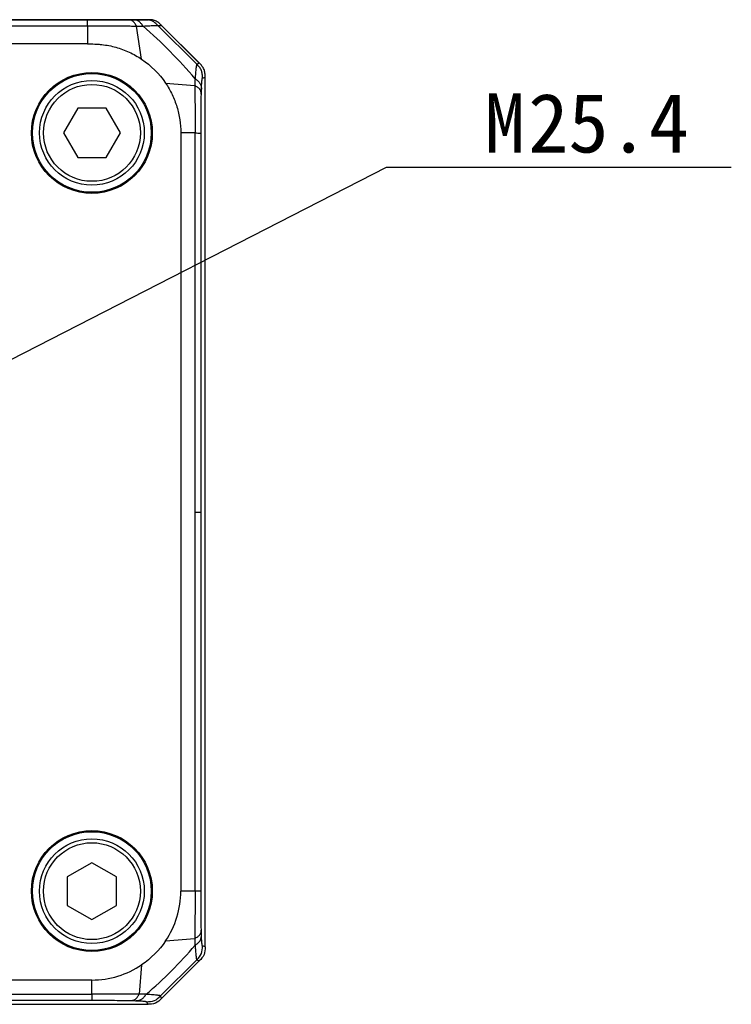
# Model space of a CAD drawing. Header units: millimetres. Extents: x 60 to 392, y 72 to 261.
# Tile 9 of 9: x 356 to 392, y 193 to 243. Entities that reach past the tile are written whole.
import ezdxf

# ---------------------------------------------------------------- set-up
doc = ezdxf.new("R2010")
doc.units = ezdxf.units.MM
doc.header["$LTSCALE"] = 23.1
doc.layers.get('0').update_dxf_attribs({"linetype": 'CONTINUOUS'})
for name, color, linetype in [('00_COMPONENTS', 7, 'CONTINUOUS'), ('05_ALL_CURVES', 7, 'CONTINUOUS'), ('20_ALL_FEATURES', 7, 'CONTINUOUS'), ('51__DRAFT_DIMS', 7, 'CONTINUOUS')]:
    doc.layers.add(name, color=color, linetype=linetype)
doc.styles.get("Standard").update_dxf_attribs({"font": 'simfang.ttf'})
doc.dimstyles.new('DIMSTYLE_5', dxfattribs={"dimtxt": 3, "dimasz": 3, "dimexe": 2.5, "dimexo": 0.5, "dimtad": 1, "dimdsep": 46, "dimtxsty": 'STANDARD', "dimblk": '_FILLED', "dimblk1": '_FILLED', "dimblk2": '_FILLED', "dimcen": 0.09, "dimclrt": 3, "dimazin": 2, "dimtp": 0.2, "dimtm": 0.2, "dimtfac": 1, "dimtofl": 0, "dimtmove": 0, "dimatfit": 1, "dimldrblk": '_FILLED', "dimfxl": 1, "dimtolj": 1, "dimarcsym": 0})

# ---------------------------------------------------------------- blocks, each defined once
blk = doc.blocks.new('_FILLED')
at = {"color": 0, "linetype": 'ByBlock'}
blk.add_solid([(0, 0), (-1, 0.167), (-1, -0.167)], dxfattribs=at)
blk = doc.blocks.new('*D8')
at = {"layer": '51__DRAFT_DIMS', "color": 4}
for p, q in [((351.315, 223.625), (374.214, 235.344)), ((374.214, 235.344), (377.714, 235.344)), ((377.714, 235.344), (391.73, 235.344))]:
    blk.add_line(p, q, dxfattribs=at)
at = {"layer": '51__DRAFT_DIMS', "color": 4, "xscale": 3, "yscale": 3, "zscale": 3, "rotation": 207.1026329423}
blk.add_blockref('_FILLED', (351.315, 223.625), dxfattribs=at)
at = {"layer": '51__DRAFT_DIMS', "color": 3}
for s, p in [('M', (379.214, 236.094)), ('25.4', (381.417, 236.094))]:
    blk.add_text(s, height=3, dxfattribs=at).set_placement(p)

msp = doc.modelspace()

# ---------------------------------------------------------------- linework, layer by layer
at = {"layer": '00_COMPONENTS', "color": 7}
for p, q in [((362.096, 242.838), (318.688, 242.838)), ((364.718, 240.63), (362.802, 242.546)), ((359.046, 241.606), (320.974, 241.606)), ((365.01, 195.753), (365.01, 239.925)), ((358.543, 238.341), (357.821, 237.091)), ((359.986, 238.341), (358.543, 238.341)), ((360.708, 237.091), (359.986, 238.341)), ((357.821, 237.091), (358.543, 235.841)), ((359.986, 235.841), (360.708, 237.091)), ((363.776, 237.091), (363.776, 198.586)), ((358.543, 235.841), (359.986, 235.841)), ((359.262, 200.028), (358.012, 199.306)), ((360.512, 199.306), (359.262, 200.028)), ((358.012, 199.306), (358.012, 197.863)), ((360.512, 197.863), (360.512, 199.306)), ((358.012, 197.863), (359.262, 197.141)), ((359.262, 197.141), (360.512, 197.863)), ((362.803, 193.132), (364.717, 195.046)), ((359.26, 194.071), (320.76, 194.071)), ((317.924, 192.839), (362.096, 192.839))]:
    msp.add_line(p, q, dxfattribs=at)
at = {"layer": '00_COMPONENTS', "color": 4}
for p, q in [((340.019, 242.519), (359.046, 242.519)), ((359.046, 242.519), (359.046, 241.606)), ((361.789, 240.831), (361.531, 242.51)), ((364.586, 240.575), (362.615, 242.546)), ((362.615, 242.546), (362.802, 242.546)), ((364.718, 240.63), (364.586, 240.575)), ((363.001, 239.619), (364.491, 239.492)), ((364.878, 239.87), (365.01, 239.925)), ((364.501, 237.091), (363.776, 237.091)), ((364.5, 217.834), (364.501, 237.087)), ((364.501, 237.087), (364.501, 237.091)), ((364.804, 198.591), (364.804, 237.086)), ((364.5, 198.586), (364.5, 217.834)), ((364.5, 198.586), (363.776, 198.586)), ((363.001, 196.058), (364.49, 196.185)), ((365.01, 195.753), (364.878, 195.808)), ((362.748, 193.264), (364.585, 195.101)), ((364.585, 195.101), (364.717, 195.046)), ((361.789, 194.846), (361.665, 193.359)), ((359.26, 193.349), (359.26, 194.071)), ((320.76, 193.349), (359.26, 193.349)), ((320.764, 193.045), (359.255, 193.045)), ((362.803, 193.132), (362.748, 193.264)), ((362.041, 192.972), (362.096, 192.839))]:
    msp.add_line(p, q, dxfattribs=at)
at = {"layer": '00_COMPONENTS', "color": 7}
for centre, radius in [((359.26, 237.089), 3.07), ((359.26, 237.089), 3.016), ((359.264, 237.091), 2.66), ((359.26, 198.589), 3.07), ((359.26, 198.589), 3.016), ((359.262, 198.584), 2.66)]:
    msp.add_circle(centre, radius, dxfattribs=at)
at = {"layer": '00_COMPONENTS', "color": 4}
for centre in [(359.264, 237.091), (359.262, 198.584)]:
    msp.add_circle(centre, 2.46, dxfattribs=at)
at = {"layer": '00_COMPONENTS', "color": 7}
for start, end in [(325.9464, 359.9953), (270, 304.0536)]:
    msp.add_arc((359.26, 198.587), 4.516, start, end, dxfattribs=at)
at = {"layer": '00_COMPONENTS', "color": 4}
for points, knots in [([(359.046, 242.519), (359.046, 242.543), (359.045, 242.589), (359.043, 242.655), (359.042, 242.706), (359.041, 242.743), (359.04, 242.765), (359.039, 242.784), (359.038, 242.799), (359.037, 242.811), (359.036, 242.82), (359.034, 242.827), (359.033, 242.831), (359.033, 242.834), (359.032, 242.836), (359.032, 242.837), (359.031, 242.838), (359.031, 242.838)], [0, 0, 0, 0, 0.222604, 0.432051, 0.620971, 0.702692, 0.773436, 0.832358, 0.879398, 0.91579, 0.943312, 0.964237, 0.980494, 0.987348, 0.993294, 0.997664, 1, 1, 1, 1]), ([(359.046, 242.519), (359.157, 242.519), (359.378, 242.522), (359.709, 242.526), (360.036, 242.53), (360.461, 242.533), (360.872, 242.53), (361.261, 242.518), (361.444, 242.512), (361.531, 242.51)], [0, 0, 0, 0, 0.133656, 0.266867, 0.399032, 0.52933, 0.779334, 0.894925, 1, 1, 1, 1]), ([(361.531, 242.51), (361.525, 242.523), (361.511, 242.547), (361.49, 242.582), (361.468, 242.616), (361.438, 242.66), (361.399, 242.711), (361.345, 242.761), (361.285, 242.797), (361.232, 242.815), (361.19, 242.825), (361.158, 242.831), (361.126, 242.836), (361.104, 242.838), (361.094, 242.838)], [0, 0, 0, 0, 0.072248, 0.143056, 0.213135, 0.282519, 0.417211, 0.544006, 0.662816, 0.776666, 0.832791, 0.888663, 0.944438, 1, 1, 1, 1]), ([(361.859, 242.515), (361.852, 242.527), (361.835, 242.551), (361.799, 242.598), (361.754, 242.654), (361.695, 242.715), (361.63, 242.765), (361.558, 242.8), (361.483, 242.82), (361.42, 242.83), (361.37, 242.836), (361.345, 242.838), (361.332, 242.838)], [0, 0, 0, 0, 0.068312, 0.135766, 0.26935, 0.400139, 0.526279, 0.647694, 0.766114, 0.883295, 0.941736, 1, 1, 1, 1]), ([(361.531, 242.51), (361.56, 242.509), (361.669, 242.507), (361.779, 242.51), (361.859, 242.515)], [0, 0, 0, 0, 0.260692, 1, 1, 1, 1]), ([(361.859, 242.514), (361.976, 242.522), (362.169, 242.532), (362.404, 242.542), (362.538, 242.545), (362.597, 242.546), (362.615, 242.546)], [0, 0, 0, 0, 0.465877, 0.764955, 0.931265, 1, 1, 1, 1]), ([(364.502, 239.841), (364.096, 240.319), (363.25, 241.246), (362.332, 242.103), (361.859, 242.514)], [0, 0, 0, 0, 0.500116, 1, 1, 1, 1]), ([(362.615, 242.546), (362.591, 242.57), (362.543, 242.617), (362.468, 242.683), (362.401, 242.732), (362.344, 242.764), (362.3, 242.784), (362.254, 242.801), (362.191, 242.818), (362.11, 242.831), (362.01, 242.838), (361.942, 242.838), (361.909, 242.838)], [0, 0, 0, 0, 0.127392, 0.254738, 0.377279, 0.438268, 0.499997, 0.56172, 0.622703, 0.745259, 0.872625, 1, 1, 1, 1]), ([(364.586, 240.575), (364.584, 240.574), (364.581, 240.571), (364.577, 240.562), (364.573, 240.55), (364.568, 240.524), (364.561, 240.478), (364.552, 240.404), (364.542, 240.305), (364.53, 240.177), (364.517, 240.019), (364.507, 239.904), (364.502, 239.841)], [0, 0, 0, 0, 0.007362, 0.019106, 0.036324, 0.059687, 0.127003, 0.225243, 0.35844, 0.530387, 0.743937, 1, 1, 1, 1]), ([(364.878, 239.87), (364.878, 239.904), (364.877, 239.971), (364.87, 240.071), (364.857, 240.152), (364.84, 240.215), (364.824, 240.261), (364.803, 240.305), (364.771, 240.361), (364.723, 240.428), (364.657, 240.503), (364.61, 240.551), (364.586, 240.575)], [0, 0, 0, 0, 0.127377, 0.254747, 0.377316, 0.43829, 0.500003, 0.561743, 0.622742, 0.745257, 0.872569, 1, 1, 1, 1]), ([(364.502, 239.84), (364.499, 239.813), (364.495, 239.756), (364.492, 239.671), (364.49, 239.582), (364.49, 239.522), (364.491, 239.492)], [0, 0, 0, 0, 0.238685, 0.484892, 0.738645, 1, 1, 1, 1]), ([(364.502, 239.84), (364.514, 239.832), (364.539, 239.815), (364.585, 239.779), (364.642, 239.734), (364.703, 239.674), (364.745, 239.618), (364.771, 239.57), (364.792, 239.522), (364.809, 239.459), (364.818, 239.395), (364.825, 239.344), (364.826, 239.319), (364.827, 239.306)], [0, 0, 0, 0, 0.068022, 0.135362, 0.268804, 0.39944, 0.525543, 0.58687, 0.647185, 0.765763, 0.883108, 0.94164, 1, 1, 1, 1]), ([(364.827, 239.306), (364.828, 239.355), (364.832, 239.444), (364.837, 239.566), (364.844, 239.664), (364.85, 239.739), (364.856, 239.795), (364.862, 239.83), (364.867, 239.85), (364.87, 239.86), (364.873, 239.867), (364.876, 239.87), (364.878, 239.87)], [0, 0, 0, 0, 0.258147, 0.471506, 0.642038, 0.77376, 0.871144, 0.938393, 0.962046, 0.979725, 0.99204, 1, 1, 1, 1]), ([(364.491, 239.492), (364.493, 239.317), (364.496, 238.943), (364.498, 238.358), (364.5, 237.84), (364.501, 237.414), (364.502, 237.199), (364.501, 237.091)], [0, 0, 0, 0, 0.218807, 0.467489, 0.731041, 0.865249, 1, 1, 1, 1]), ([(364.82, 239.047), (364.819, 239.058), (364.817, 239.08), (364.811, 239.123), (364.8, 239.178), (364.783, 239.231), (364.762, 239.272), (364.736, 239.312), (364.693, 239.358), (364.631, 239.406), (364.574, 239.443), (364.528, 239.472), (364.503, 239.486), (364.491, 239.492)], [0, 0, 0, 0, 0.055812, 0.111799, 0.224156, 0.338275, 0.396952, 0.45731, 0.583928, 0.718236, 0.857465, 0.928149, 1, 1, 1, 1]), ([(364.804, 237.086), (364.804, 237.432), (364.805, 237.941), (364.811, 238.594), (364.816, 238.902), (364.82, 239.047)], [0, 0, 0, 0, 0.52866, 0.77821, 1, 1, 1, 1]), ([(364.82, 239.047), (364.82, 239.071), (364.822, 239.157), (364.825, 239.243), (364.827, 239.306)], [0, 0, 0, 0, 0.268403, 1, 1, 1, 1]), ([(364.501, 237.087), (364.547, 237.086), (364.612, 237.085), (364.692, 237.084), (364.738, 237.084), (364.77, 237.084), (364.789, 237.084), (364.799, 237.085), (364.803, 237.086), (364.804, 237.086)], [0, 0, 0, 0, 0.450046, 0.645115, 0.798994, 0.9007, 0.958953, 0.987443, 1, 1, 1, 1]), ([(364.5, 217.834), (364.546, 217.834), (364.611, 217.834), (364.692, 217.833), (364.737, 217.834), (364.77, 217.834), (364.788, 217.835), (364.796, 217.836), (364.8, 217.837), (364.803, 217.838), (364.804, 217.839)], [0, 0, 0, 0, 0.447347, 0.641896, 0.797509, 0.900138, 0.958159, 0.975214, 0.986726, 1, 1, 1, 1]), ([(364.5, 198.586), (364.5, 198.371), (364.499, 197.945), (364.497, 197.32), (364.494, 196.734), (364.492, 196.36), (364.49, 196.185)], [0, 0, 0, 0, 0.269039, 0.532427, 0.781128, 1, 1, 1, 1]), ([(364.804, 198.591), (364.803, 198.59), (364.8, 198.589), (364.796, 198.588), (364.787, 198.587), (364.769, 198.586), (364.738, 198.586), (364.692, 198.586), (364.611, 198.586), (364.546, 198.586), (364.5, 198.586)], [0, 0, 0, 0, 0.013251, 0.024864, 0.042133, 0.100573, 0.202304, 0.356029, 0.550802, 1, 1, 1, 1]), ([(364.82, 196.631), (364.816, 196.776), (364.811, 197.084), (364.805, 197.737), (364.804, 198.246), (364.804, 198.591)], [0, 0, 0, 0, 0.22181, 0.471358, 1, 1, 1, 1]), ([(364.49, 196.185), (364.515, 196.198), (364.564, 196.225), (364.633, 196.27), (364.695, 196.319), (364.746, 196.374), (364.782, 196.435), (364.804, 196.5), (364.816, 196.565), (364.819, 196.609), (364.82, 196.631)], [0, 0, 0, 0, 0.143224, 0.283924, 0.418298, 0.544124, 0.662363, 0.776809, 0.889427, 1, 1, 1, 1]), ([(364.827, 196.371), (364.826, 196.391), (364.823, 196.478), (364.821, 196.564), (364.82, 196.631)], [0, 0, 0, 0, 0.23107, 1, 1, 1, 1]), ([(364.49, 196.185), (364.489, 196.154), (364.489, 196.038), (364.494, 195.921), (364.501, 195.835)], [0, 0, 0, 0, 0.261582, 1, 1, 1, 1]), ([(364.501, 195.835), (364.551, 195.868), (364.623, 195.919), (364.705, 196.001), (364.756, 196.068), (364.79, 196.141), (364.812, 196.217), (364.823, 196.294), (364.826, 196.346), (364.827, 196.371)], [0, 0, 0, 0, 0.26992, 0.400656, 0.526009, 0.64694, 0.766009, 0.884012, 1, 1, 1, 1]), ([(364.878, 195.808), (364.876, 195.809), (364.874, 195.812), (364.87, 195.818), (364.867, 195.828), (364.862, 195.847), (364.856, 195.883), (364.85, 195.939), (364.844, 196.014), (364.837, 196.112), (364.832, 196.233), (364.828, 196.322), (364.827, 196.371)], [0, 0, 0, 0, 0.007972, 0.020208, 0.037769, 0.061339, 0.128668, 0.22623, 0.357965, 0.528433, 0.741792, 1, 1, 1, 1]), ([(362.015, 193.349), (362.461, 193.729), (363.326, 194.523), (364.121, 195.388), (364.501, 195.835)], [0, 0, 0, 0, 0.499997, 1, 1, 1, 1]), ([(364.501, 195.835), (364.506, 195.772), (364.515, 195.657), (364.529, 195.499), (364.54, 195.371), (364.55, 195.272), (364.559, 195.199), (364.566, 195.152), (364.572, 195.126), (364.576, 195.114), (364.58, 195.106), (364.583, 195.102), (364.585, 195.101)], [0, 0, 0, 0, 0.255628, 0.469059, 0.640886, 0.774179, 0.872664, 0.940186, 0.963597, 0.980841, 0.992606, 1, 1, 1, 1]), ([(364.585, 195.101), (364.678, 195.194), (364.868, 195.398), (364.878, 195.676), (364.878, 195.808)], [0, 0, 0, 0, 0.500012, 1, 1, 1, 1]), ([(359.26, 193.349), (359.26, 193.303), (359.261, 193.238), (359.261, 193.157), (359.261, 193.112), (359.26, 193.08), (359.259, 193.062), (359.258, 193.053), (359.257, 193.049), (359.256, 193.046), (359.255, 193.045)], [0, 0, 0, 0, 0.449373, 0.644164, 0.797873, 0.899556, 0.957931, 0.97517, 0.986759, 1, 1, 1, 1]), ([(359.255, 193.045), (359.601, 193.045), (360.111, 193.044), (360.765, 193.038), (361.073, 193.033), (361.218, 193.03)], [0, 0, 0, 0, 0.528695, 0.778243, 1, 1, 1, 1]), ([(361.665, 193.359), (361.489, 193.357), (361.115, 193.355), (360.529, 193.352), (359.903, 193.35), (359.476, 193.349), (359.26, 193.349)], [0, 0, 0, 0, 0.21881, 0.467507, 0.730922, 1, 1, 1, 1]), ([(361.218, 193.03), (361.24, 193.03), (361.284, 193.033), (361.35, 193.045), (361.414, 193.068), (361.476, 193.104), (361.531, 193.155), (361.58, 193.216), (361.625, 193.286), (361.652, 193.334), (361.665, 193.359)], [0, 0, 0, 0, 0.110618, 0.223267, 0.337729, 0.455966, 0.581773, 0.716115, 0.856786, 1, 1, 1, 1]), ([(361.218, 193.03), (361.242, 193.029), (361.328, 193.027), (361.415, 193.025), (361.478, 193.023)], [0, 0, 0, 0, 0.268526, 1, 1, 1, 1]), ([(361.478, 193.023), (361.504, 193.023), (361.555, 193.026), (361.633, 193.037), (361.709, 193.059), (361.782, 193.094), (361.849, 193.144), (361.93, 193.227), (361.982, 193.299), (362.015, 193.349)], [0, 0, 0, 0, 0.116025, 0.234053, 0.353134, 0.474064, 0.5994, 0.730111, 1, 1, 1, 1]), ([(361.478, 193.023), (361.527, 193.021), (361.616, 193.018), (361.738, 193.012), (361.835, 193.006), (361.91, 192.999), (361.966, 192.993), (362.001, 192.987), (362.021, 192.982), (362.031, 192.979), (362.037, 192.976), (362.04, 192.973), (362.041, 192.972)], [0, 0, 0, 0, 0.258176, 0.471535, 0.64207, 0.773795, 0.871177, 0.938417, 0.962064, 0.979737, 0.992044, 1, 1, 1, 1]), ([(362.015, 193.349), (361.987, 193.351), (361.87, 193.359), (361.754, 193.361), (361.665, 193.359)], [0, 0, 0, 0, 0.238504, 1, 1, 1, 1]), ([(362.748, 193.264), (362.747, 193.266), (362.743, 193.269), (362.735, 193.273), (362.722, 193.277), (362.696, 193.283), (362.65, 193.29), (362.577, 193.299), (362.478, 193.309), (362.351, 193.321), (362.193, 193.334), (362.077, 193.344), (362.015, 193.349)], [0, 0, 0, 0, 0.007639, 0.019795, 0.0374, 0.060989, 0.128113, 0.225967, 0.359139, 0.531085, 0.744483, 1, 1, 1, 1]), ([(362.041, 192.972), (362.173, 192.972), (362.451, 192.981), (362.655, 193.171), (362.748, 193.264)], [0, 0, 0, 0, 0.500005, 1, 1, 1, 1])]:
    msp.add_open_spline(points, degree=3, knots=knots, dxfattribs=at)
at = {"layer": '00_COMPONENTS', "color": 7}
for points, knots in [([(362.802, 242.546), (362.779, 242.569), (362.732, 242.616), (362.657, 242.681), (362.577, 242.74), (362.488, 242.787), (362.393, 242.816), (362.294, 242.832), (362.195, 242.838), (362.129, 242.838), (362.096, 242.838)], [0, 0, 0, 0, 0.125014, 0.250028, 0.375026, 0.5, 0.624974, 0.749972, 0.874986, 1, 1, 1, 1]), ([(359.046, 241.606), (359.107, 241.605), (359.227, 241.606), (359.378, 241.605), (359.499, 241.6), (359.619, 241.592), (359.83, 241.572), (360.128, 241.526), (360.481, 241.443), (360.826, 241.331), (361.272, 241.145), (361.589, 240.966), (361.789, 240.831)], [0, 0, 0, 0, 0.062521, 0.125046, 0.156307, 0.18757, 0.250094, 0.375114, 0.500132, 0.625149, 0.750166, 1, 1, 1, 1]), ([(365.01, 239.925), (365.01, 239.958), (365.009, 240.024), (365.003, 240.123), (364.988, 240.221), (364.958, 240.316), (364.912, 240.405), (364.853, 240.485), (364.788, 240.559), (364.742, 240.607), (364.718, 240.63)], [0, 0, 0, 0, 0.125014, 0.250027, 0.375027, 0.5, 0.624975, 0.749972, 0.874987, 1, 1, 1, 1]), ([(363.001, 239.619), (363.064, 239.527), (363.182, 239.337), (363.39, 238.941), (363.594, 238.418), (363.742, 237.762), (363.776, 237.314), (363.776, 237.091)], [0, 0, 0, 0, 0.125065, 0.250129, 0.500086, 0.750043, 1, 1, 1, 1]), ([(365.01, 195.753), (365.01, 195.621), (365, 195.343), (364.81, 195.139), (364.717, 195.046)], [0, 0, 0, 0, 0.499997, 1, 1, 1, 1]), ([(362.803, 193.132), (362.71, 193.039), (362.506, 192.849), (362.228, 192.839), (362.096, 192.839)], [0, 0, 0, 0, 0.499999, 1, 1, 1, 1])]:
    msp.add_open_spline(points, degree=3, knots=knots, dxfattribs=at)
for points in [[(361.789, 240.831), (362.263, 240.512), (362.682, 240.093), (363.001, 239.619)], [(363.001, 196.058), (362.682, 195.584), (362.263, 195.165), (361.789, 194.846)]]:
    msp.add_open_spline(points, degree=3, dxfattribs=at)
at = {"layer": '05_ALL_CURVES', "color": 4}
for p, q in [((353.51, 242.839), (362.096, 242.839)), ((364.717, 240.632), (362.803, 242.546)), ((362.803, 193.132), (364.717, 195.046)), ((317.924, 192.839), (362.096, 192.839))]:
    msp.add_line(p, q, dxfattribs=at)
for centre, start, end in [((362.096, 241.839), 88.6519, 90), ((362.096, 241.839), 45, 46.5211), ((364.01, 239.925), 43.5938, 45), ((364.01, 195.753), 315, 316.0767), ((362.096, 193.839), 313.9268, 315), ((362.096, 193.839), 270, 271.4503)]:
    msp.add_arc(centre, 1, start, end, dxfattribs=at)
at = {"layer": '20_ALL_FEATURES', "color": 7}
for p, q in [((353.51, 242.839), (362.096, 242.839)), ((364.717, 240.632), (362.803, 242.546)), ((362.803, 193.132), (364.717, 195.046)), ((317.924, 192.839), (362.096, 192.839))]:
    msp.add_line(p, q, dxfattribs=at)
for centre, start, end in [((362.096, 241.839), 89.0406, 90), ((362.096, 241.839), 45, 46.2057), ((364.01, 239.925), 44.1182, 45), ((364.01, 195.753), 315, 315.7358), ((362.096, 193.839), 314.2664, 315), ((362.096, 193.839), 270, 271.043)]:
    msp.add_arc(centre, 1, start, end, dxfattribs=at)

# ---------------------------------------------------------------- dimensions: what is measured, and where the dimension line sits
at = {"layer": '51__DRAFT_DIMS', "color": 4}
dim = msp.add_diameter_dim_2p(p1=(351.315, 223.625), p2=(328.705, 212.053), text='M<>', dimstyle='DIMSTYLE_5', override={"dimtih": 1, "dimtoh": 1, "dimpost": '<>'}, dxfattribs=at)
dim.commit()
dim.dimension.update_dxf_attribs({"geometry": '*D8', "text_midpoint": (384.722, 237.594), "dimtype": 163})

doc.saveas('drawing.dxf')
